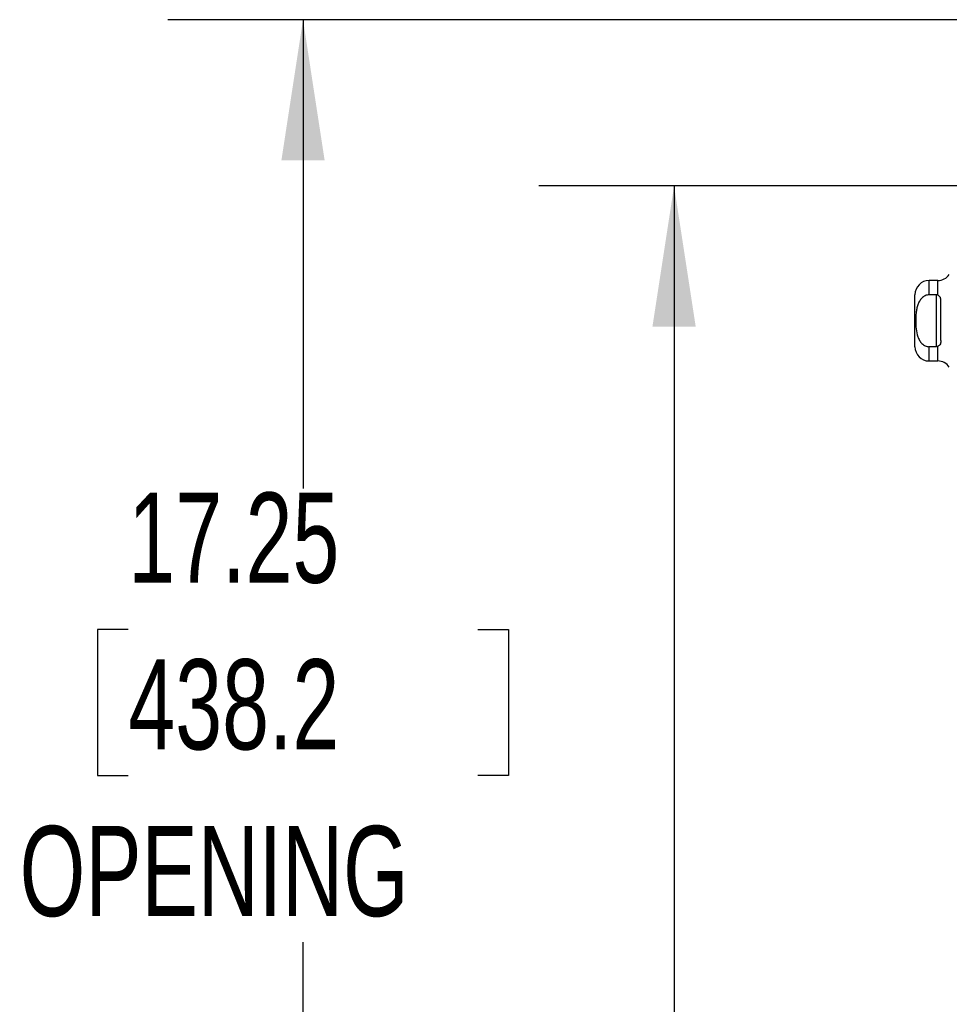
# Model space of a CAD drawing. Header units: inches. Extents: x 0.2 to 10.8, y 0.2 to 8.2.
# Tile 61 of 68: x 5.1 to 6, y 4.1 to 5. Entities that reach past the tile are written whole.
import ezdxf

# ---------------------------------------------------------------- set-up
doc = ezdxf.new("R2010")
doc.units = ezdxf.units.IN
doc.header["$MEASUREMENT"] = 0
doc.linetypes.add('HIDDEN', pattern=[0.075, 0.05, -0.025])
doc.layers.add('DIMENSIONS', color=140, linetype='Continuous')
doc.styles.add('SLDTEXTSTYLE0', font='TXT', dxfattribs={"width": 0.7})
doc.dimstyles.new('SLDDIMSTYLE0', dxfattribs={"dimtxt": 0.084961, "dimasz": 0.13, "dimexe": 0, "dimexo": 0.0625, "dimgap": 0.02124, "dimtad": 0, "dimtih": 1, "dimtoh": 1, "dimlfac": 9, "dimrnd": 1e-09, "dimzin": 12, "dimdsep": 46, "dimtxsty": 'SLDTEXTSTYLE0', "dimsah": 1, "dimcen": 0.09, "dimadec": 0, "dimazin": 3, "dimtfac": 1, "dimtofl": 0, "dimtmove": 0, "dimatfit": 3, "dimfxl": 0, "dimfrac": 2, "dimtolj": 1, "dimtzin": 12, "dimarcsym": 0})

# ---------------------------------------------------------------- blocks, each defined once
blk = doc.blocks.new('_D_17')
at = {"layer": 'DIMENSIONS'}
for p, q in [((6.0892, 4.88692), (5.60029, 4.88692)), ((5.72529, 4.88692), (5.72529, 4.08128)), ((5.56372, 3.92723), (5.53519, 3.92723)), ((5.53519, 3.92723), (5.53519, 3.7922)), ((5.88687, 3.92723), (5.9154, 3.92723)), ((5.9154, 3.92723), (5.9154, 3.7922)), ((5.53519, 3.7922), (5.56372, 3.7922)), ((5.9154, 3.7922), (5.88687, 3.7922)), ((5.72529, 3.27758), (5.72529, 3.77318)), ((6.0892, 3.27758), (5.60029, 3.27758))]:
    blk.add_line(p, q, dxfattribs=at)
for points in [[(5.72529, 4.88692), (5.70529, 4.75692), (5.74529, 4.75692)], [(5.72529, 3.27758), (5.74529, 3.40758), (5.70529, 3.40758)]]:
    blk.add_solid(points, dxfattribs=at)
at = {"layer": 'DIMENSIONS', "char_height": 0.083333, "attachment_point": 1, "style": 'SLDTEXTSTYLE0'}
for s, insert in [('14.48', (5.56372, 4.05367)), ('367.9', (5.56372, 3.89962))]:
    blk.add_mtext(s, dxfattribs=dict(at, insert=insert))
blk = doc.blocks.new('_D_18')
at = {"layer": 'DIMENSIONS'}
for p, q in [((6.04843, 5.04058), (5.25713, 5.04058)), ((5.38213, 5.04058), (5.38213, 4.60722)), ((5.22055, 4.47708), (5.19202, 4.47708)), ((5.19202, 4.47708), (5.19202, 4.34205)), ((5.5437, 4.47708), (5.57223, 4.47708)), ((5.57223, 4.47708), (5.57223, 4.34205)), ((5.19202, 4.34205), (5.22055, 4.34205)), ((5.57223, 4.34205), (5.5437, 4.34205)), ((5.38213, 3.12381), (5.38213, 4.188)), ((6.04843, 3.12381), (5.25713, 3.12381))]:
    blk.add_line(p, q, dxfattribs=at)
for points in [[(5.38213, 5.04058), (5.36213, 4.91058), (5.40213, 4.91058)], [(5.38213, 3.12381), (5.40213, 3.25381), (5.36213, 3.25381)]]:
    blk.add_solid(points, dxfattribs=at)
at = {"layer": 'DIMENSIONS', "char_height": 0.083333, "attachment_point": 1, "style": 'SLDTEXTSTYLE0'}
for s, insert in [('17.25', (5.22055, 4.60353)), ('438.2', (5.22055, 4.44948)), ('OPENING', (5.12009, 4.29542))]:
    blk.add_mtext(s, dxfattribs=dict(at, insert=insert))

msp = doc.modelspace()

# ---------------------------------------------------------------- linework, layer by layer
at = {"color": 7, "linetype": 'Continuous', "lineweight": 25}
for p, q in [((5.969071, 4.799519), (5.961188, 4.799519)), ((5.961188, 4.786296), (5.961188, 4.799519)), ((5.969071, 4.786052), (5.969071, 4.799519)), ((5.948065, 4.738277), (5.948065, 4.786396)), ((5.96775, 4.786296), (5.961188, 4.786296)), ((5.96775, 4.786296), (5.96775, 4.738377)), ((5.972124, 4.744086), (5.972124, 4.780587)), ((5.96775, 4.738377), (5.961188, 4.738377)), ((5.961188, 4.725154), (5.961188, 4.738377)), ((5.969071, 4.725154), (5.969071, 4.738621)), ((5.961188, 4.725154), (5.969071, 4.725154))]:
    msp.add_line(p, q, dxfattribs=at)
at = {"color": 7, "linetype": 'HIDDEN', "lineweight": 18}
for p, q in [((5.961188, 4.799519), (5.961188, 4.786296)), ((5.969071, 4.799519), (5.969071, 4.786052)), ((5.96775, 4.786296), (5.96775, 4.738377)), ((5.961188, 4.738377), (5.961188, 4.725154)), ((5.969071, 4.738621), (5.969071, 4.725154))]:
    msp.add_line(p, q, dxfattribs=at)
at = {"color": 7, "linetype": 'Continuous', "lineweight": 25}
for centre, start, end in [((5.969071, 4.812643), 270, 325.150095), ((5.961188, 4.786396), 90, 180), ((5.961188, 4.738277), 180, 270), ((5.969071, 4.71203), 34.849905, 90)]:
    msp.add_arc(centre, 0.013123, start, end, dxfattribs=at)
for points, knots in [([(5.961188, 4.786296), (5.960555, 4.786296), (5.959935, 4.786226), (5.958719, 4.785954), (5.958117, 4.78575), (5.956976, 4.785228), (5.956437, 4.784912), (5.955416, 4.784187), (5.954933, 4.783774), (5.953609, 4.782451), (5.952863, 4.781435), (5.951616, 4.779263), (5.951122, 4.778124), (5.95031, 4.775774), (5.949994, 4.774554), (5.9495, 4.772118), (5.94932, 4.770896), (5.948914, 4.767219), (5.948814, 4.764757), (5.948817, 4.759818), (5.948921, 4.757331), (5.949479, 4.752403), (5.949938, 4.749941), (5.951163, 4.746449), (5.951666, 4.745308), (5.952919, 4.743157), (5.95366, 4.742159), (5.95544, 4.740406), (5.956438, 4.739687), (5.958145, 4.738913), (5.958739, 4.738713), (5.959944, 4.738446), (5.960559, 4.738377), (5.961188, 4.738377)], [0, 0, 0, 0, 0.03125, 0.03125, 0.0625, 0.0625, 0.09375, 0.09375, 0.125, 0.125, 0.1875, 0.1875, 0.25, 0.25, 0.3125, 0.3125, 0.375, 0.375, 0.5, 0.5, 0.625, 0.625, 0.75, 0.75, 0.8125, 0.8125, 0.875, 0.875, 0.9375, 0.9375, 0.96875, 0.96875, 1, 1, 1, 1]), ([(5.972124, 4.780587), (5.972124, 4.781167), (5.972089, 4.781729), (5.971914, 4.782811), (5.971771, 4.783337), (5.971322, 4.784305), (5.971012, 4.784751), (5.970189, 4.785508), (5.969671, 4.785822), (5.969071, 4.786052)], [0, 0, 0, 0, 0.25, 0.25, 0.5, 0.5, 0.75, 0.75, 1, 1, 1, 1]), ([(5.972124, 4.744086), (5.972124, 4.743506), (5.972089, 4.742944), (5.971914, 4.741862), (5.971771, 4.741336), (5.971322, 4.740368), (5.971012, 4.739921), (5.970189, 4.739165), (5.969671, 4.738851), (5.969071, 4.738621)], [0, 0, 0, 0, 0.25, 0.25, 0.5, 0.5, 0.75, 0.75, 1, 1, 1, 1])]:
    msp.add_open_spline(points, degree=3, knots=knots, dxfattribs=at)
for points in [[(5.969071, 4.786052), (5.968659, 4.786209), (5.96821, 4.786296), (5.96775, 4.786296)], [(5.969071, 4.738621), (5.968659, 4.738463), (5.96821, 4.738377), (5.96775, 4.738377)]]:
    msp.add_open_spline(points, degree=3, dxfattribs=at)

# ---------------------------------------------------------------- dimensions: what is measured, and where the dimension line sits
at = {"layer": 'DIMENSIONS'}
dim = msp.add_linear_dim(base=(5.382126, 3.123807), p1=(6.098427, 5.040584), p2=(6.098427, 3.123807), angle=90, text='<>\\POPENING', dimstyle='SLDDIMSTYLE0', dxfattribs=at)
dim.commit()
dim.dimension.update_dxf_attribs({"geometry": '_D_18', "text_midpoint": (5.382126, 4.397609), "dimtype": 160})
dim = msp.add_linear_dim(base=(5.725292, 3.277584), p1=(6.139205, 4.886918), p2=(6.139205, 3.277584), angle=90, dimstyle='SLDDIMSTYLE0', dxfattribs=at)
dim.commit()
dim.dimension.update_dxf_attribs({"geometry": '_D_17', "text_midpoint": (5.725292, 3.927232), "dimtype": 160})

doc.saveas('drawing.dxf')
